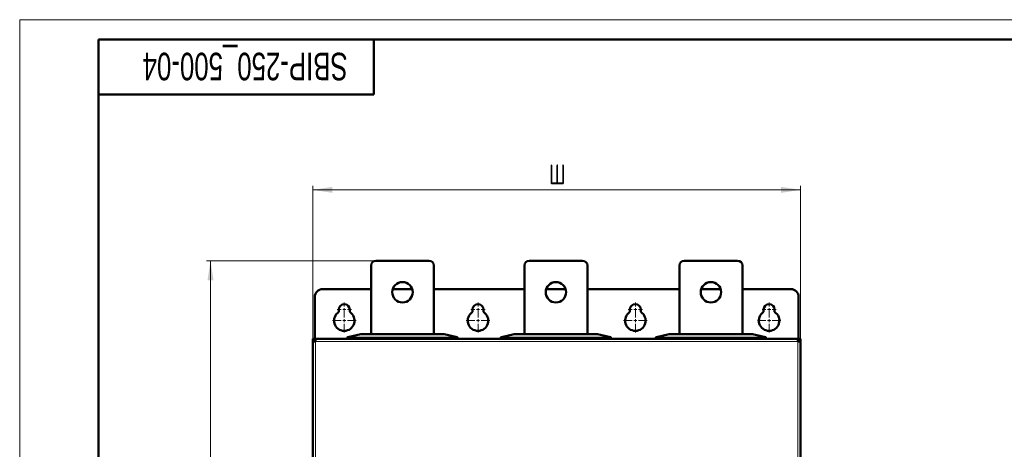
# Model space of a CAD drawing. Header units: millimetres. Extents: x 0 to 594, y 0 to 420.
# Tile 14 of 16: x 0 to 250, y 311 to 420. Entities that reach past the tile are written whole.
import ezdxf

# ---------------------------------------------------------------- set-up
doc = ezdxf.new("R2010")
doc.units = ezdxf.units.MM
doc.layers.add('ОСЕВЫЕ', color=7, linetype='Continuous')
doc.styles.add('SLDTEXTSTYLE0', font='TXT', dxfattribs={"width": 0.7, "bigfont": 'bigfont'})
doc.styles.add('SLDTEXTSTYLE1', font='TXT', dxfattribs={"width": 0.7})
doc.dimstyles.new('SLDDIMSTYLE0', dxfattribs={"dimtxt": 5, "dimasz": 5, "dimexe": 0, "dimexo": 0.0625, "dimgap": 1.25, "dimtad": 2, "dimdec": 1, "dimlfac": 2.5, "dimrnd": 1e-09, "dimzin": 12, "dimdsep": 46, "dimtxsty": 'SLDTEXTSTYLE1', "dimsah": 1, "dimcen": 0.09, "dimadec": 0, "dimazin": 3, "dimtfac": 1, "dimtdec": 3, "dimtofl": 0, "dimtmove": 0, "dimatfit": 3, "dimfxl": 1, "dimfrac": 2, "dimtolj": 1, "dimtzin": 12, "dimarcsym": 0})

# ---------------------------------------------------------------- blocks, each defined once
blk = doc.blocks.new('_D')
at = {"color": 7, "linetype": 'Continuous', "lineweight": 0}
for p, q in [((74.5, 338.23), (74.5, 377.79)), ((74.5, 376.79), (198.5, 376.79)), ((198.5, 338.23), (198.5, 377.79))]:
    blk.add_line(p, q, dxfattribs=at)
at = {"color": 7, "linetype": 'Continuous', "lineweight": 18}
for points in [[(74.5, 376.79), (79.5, 376.02), (79.5, 377.55)], [(198.5, 376.79), (193.5, 377.55), (193.5, 376.02)]]:
    blk.add_solid(points, dxfattribs=at)
at = {"color": 7, "linetype": 'Continuous', "lineweight": 18, "insert": (134.54, 383.23), "char_height": 5, "attachment_point": 1, "style": 'SLDTEXTSTYLE0'}
blk.add_mtext('Ш', dxfattribs=at)
blk = doc.blocks.new('_D_1')
at = {"color": 7, "linetype": 'Continuous', "lineweight": 0}
for p, q in [((90.49, 358.79), (47.5, 358.79)), ((48.5, 358.79), (48.5, 93.99)), ((91.29, 93.99), (47.5, 93.99))]:
    blk.add_line(p, q, dxfattribs=at)
at = {"color": 7, "linetype": 'Continuous', "lineweight": 18}
for points in [[(48.5, 358.79), (47.73, 353.79), (49.27, 353.79)], [(48.5, 93.99), (49.27, 98.99), (47.73, 98.99)]]:
    blk.add_solid(points, dxfattribs=at)
at = {"color": 7, "linetype": 'Continuous', "lineweight": 18, "insert": (42.05, 224.78), "char_height": 5, "attachment_point": 1, "rotation": 90, "style": 'SLDTEXTSTYLE0'}
blk.add_mtext('В', dxfattribs=at)
blk = doc.blocks.new('SW_CENTERMARKSYMBOL_0')
at = {"color": 0, "linetype": 'Continuous', "lineweight": 18}
for p, q in [((-0.8, 0), (-1.8, 0)), ((0, 0), (-0.4, 0)), ((0, 0.8), (0, 1.8)), ((0, 0), (0, 0.4)), ((0, 0), (0, -0.4)), ((0, 0), (0.4, 0)), ((0.8, 0), (1.8, 0)), ((0, -0.8), (0, -1.8))]:
    blk.add_line(p, q, dxfattribs=at)
blk = doc.blocks.new('SW_CENTERMARKSYMBOL_1')
at = {"color": 0, "linetype": 'Continuous', "lineweight": 18}
for p, q in [((0, 0.8), (0, 3)), ((-0.8, 0), (-3, 0)), ((0, 0), (-0.4, 0)), ((0, 0), (0, 0.4)), ((0, 0), (0, -0.4)), ((0, 0), (0.4, 0)), ((0.8, 0), (3, 0)), ((0, -0.8), (0, -3))]:
    blk.add_line(p, q, dxfattribs=at)
blk = doc.blocks.new('SW_CENTERMARKSYMBOL_2')
at = {"color": 0, "linetype": 'Continuous', "lineweight": 18}
for p, q in [((-0.8, 0), (-1.8, 0)), ((0, 0), (-0.4, 0)), ((0, 0.8), (0, 1.8)), ((0, 0), (0, 0.4)), ((0, 0), (0, -0.4)), ((0, 0), (0.4, 0)), ((0.8, 0), (1.8, 0)), ((0, -0.8), (0, -1.8))]:
    blk.add_line(p, q, dxfattribs=at)
blk = doc.blocks.new('SW_CENTERMARKSYMBOL_3')
at = {"color": 0, "linetype": 'Continuous', "lineweight": 18}
for p, q in [((0, 0.8), (0, 3)), ((-0.8, 0), (-3, 0)), ((0, 0), (-0.4, 0)), ((0, 0), (0, 0.4)), ((0, 0), (0, -0.4)), ((0, 0), (0.4, 0)), ((0.8, 0), (3, 0)), ((0, -0.8), (0, -3))]:
    blk.add_line(p, q, dxfattribs=at)
blk = doc.blocks.new('SW_CENTERMARKSYMBOL_8')
at = {"color": 0, "linetype": 'Continuous', "lineweight": 18}
for p, q in [((-0.8, 0), (-1.8, 0)), ((0, 0), (-0.4, 0)), ((0, 0.8), (0, 1.8)), ((0, 0), (0, 0.4)), ((0, 0), (0, -0.4)), ((0, 0), (0.4, 0)), ((0.8, 0), (1.8, 0)), ((0, -0.8), (0, -1.8))]:
    blk.add_line(p, q, dxfattribs=at)
blk = doc.blocks.new('SW_CENTERMARKSYMBOL_9')
at = {"color": 0, "linetype": 'Continuous', "lineweight": 18}
for p, q in [((0, 0.8), (0, 3)), ((-0.8, 0), (-3, 0)), ((0, 0), (-0.4, 0)), ((0, 0), (0, 0.4)), ((0, 0), (0, -0.4)), ((0, 0), (0.4, 0)), ((0.8, 0), (3, 0)), ((0, -0.8), (0, -3))]:
    blk.add_line(p, q, dxfattribs=at)
blk = doc.blocks.new('SW_CENTERMARKSYMBOL_10')
at = {"color": 0, "linetype": 'Continuous', "lineweight": 18}
for p, q in [((-0.8, 0), (-1.8, 0)), ((0, 0), (-0.4, 0)), ((0, 0.8), (0, 1.8)), ((0, 0), (0, 0.4)), ((0, 0), (0, -0.4)), ((0, 0), (0.4, 0)), ((0.8, 0), (1.8, 0)), ((0, -0.8), (0, -1.8))]:
    blk.add_line(p, q, dxfattribs=at)
blk = doc.blocks.new('SW_CENTERMARKSYMBOL_11')
at = {"color": 0, "linetype": 'Continuous', "lineweight": 18}
for p, q in [((0, 0.8), (0, 3)), ((-0.8, 0), (-3, 0)), ((0, 0), (-0.4, 0)), ((0, 0), (0, 0.4)), ((0, 0), (0, -0.4)), ((0, 0), (0.4, 0)), ((0.8, 0), (3, 0)), ((0, -0.8), (0, -3))]:
    blk.add_line(p, q, dxfattribs=at)

msp = doc.modelspace()

# ---------------------------------------------------------------- linework, layer by layer
at = {"color": 7, "linetype": 'Continuous', "lineweight": 50}
for p, q in [((589, 415), (20, 415)), ((20, 415), (20, 5)), ((90, 401), (90, 415)), ((20, 401), (90, 401)), ((90.499, 358.785), (104.099, 358.785)), ((129.499, 358.785), (143.099, 358.785)), ((168.899, 358.785), (182.499, 358.785)), ((89.299, 340.185), (89.299, 357.585)), ((105.299, 357.585), (105.299, 340.185)), ((128.299, 340.185), (128.299, 357.585)), ((144.299, 357.585), (144.299, 340.185)), ((167.699, 340.185), (167.699, 357.585)), ((183.699, 357.585), (183.699, 340.185)), ((89.299, 351.585), (76.999, 351.585)), ((99.773, 351.585), (94.825, 351.585)), ((128.299, 351.585), (105.299, 351.585)), ((138.773, 351.585), (133.825, 351.585)), ((167.699, 351.585), (144.299, 351.585)), ((178.173, 351.585), (173.225, 351.585)), ((195.999, 351.585), (183.699, 351.585)), ((74.999, 349.585), (74.999, 338.985)), ((197.999, 338.985), (197.999, 349.585)), ((81.099, 345.776), (81.099, 346.385)), ((83.899, 346.385), (83.899, 345.776)), ((115.099, 345.776), (115.099, 346.385)), ((117.899, 346.385), (117.899, 345.776)), ((155.099, 345.776), (155.099, 346.385)), ((157.899, 346.385), (157.899, 345.776)), ((189.099, 345.776), (189.099, 346.385)), ((191.899, 346.385), (191.899, 345.776)), ((74.499, 338.222), (74.499, 114.548)), ((74.519, 338.985), (74.519, 338.23)), ((74.519, 338.985), (74.999, 338.985)), ((75.262, 338.985), (74.999, 338.985)), ((74.999, 338.291), (74.999, 338.985)), ((74.999, 338.505), (75.005, 338.505)), ((74.999, 338.291), (74.999, 338.425)), ((197.736, 338.985), (75.262, 338.985)), ((83.299, 339.338), (83.299, 338.985)), ((86.692, 340.184), (83.433, 339.417)), ((107.892, 340.185), (86.706, 340.185)), ((95.81, 338.985), (95.81, 339.025)), ((95.949, 339.025), (95.81, 339.025)), ((95.949, 338.985), (95.949, 339.025)), ((96.033, 338.985), (96.033, 339.025)), ((98.477, 339.025), (97.15, 339.025)), ((98.477, 338.985), (98.477, 339.025)), ((111.165, 339.417), (107.906, 340.184)), ((111.299, 338.985), (111.299, 339.338)), ((122.299, 339.338), (122.299, 338.985)), ((125.692, 340.184), (122.433, 339.417)), ((146.892, 340.185), (125.706, 340.185)), ((135.288, 338.985), (135.288, 339.025)), ((135.399, 338.985), (135.399, 339.025)), ((135.483, 339.025), (135.399, 339.025)), ((135.483, 338.985), (135.483, 339.025)), ((135.72, 338.985), (135.72, 339.025)), ((136.481, 338.985), (136.481, 339.025)), ((137.621, 338.985), (137.621, 339.025)), ((137.677, 338.985), (137.677, 339.025)), ((150.165, 339.417), (146.906, 340.184)), ((150.299, 338.985), (150.299, 339.338)), ((161.699, 339.338), (161.699, 338.985)), ((165.092, 340.184), (161.833, 339.417)), ((186.292, 340.185), (165.106, 340.185)), ((174.321, 338.985), (174.321, 339.025)), ((174.508, 339.025), (174.321, 339.025)), ((174.508, 338.985), (174.508, 339.025)), ((176.722, 339.025), (174.508, 339.025)), ((176.722, 338.985), (176.722, 339.025)), ((176.933, 339.025), (176.722, 339.025)), ((176.933, 338.985), (176.933, 339.025)), ((189.565, 339.417), (186.306, 340.184)), ((189.699, 338.985), (189.699, 339.338)), ((197.999, 338.985), (197.736, 338.985)), ((197.993, 338.505), (197.999, 338.505)), ((198.479, 338.985), (197.999, 338.985)), ((197.999, 338.985), (197.999, 338.291)), ((197.999, 338.425), (197.999, 338.291)), ((198.479, 338.23), (198.479, 338.985)), ((198.499, 114.548), (198.499, 338.222))]:
    msp.add_line(p, q, dxfattribs=at)
at = {"color": 9, "linetype": 'Continuous', "lineweight": 18}
for p, q in [((74.999, 338.465), (75.001, 338.465)), ((197.819, 338.305), (75.179, 338.305)), ((75.179, 338.305), (75.179, 114.465)), ((83.447, 339.417), (86.706, 340.184)), ((110.899, 339.395), (83.699, 339.395)), ((83.699, 339.336), (83.699, 339.395)), ((83.699, 339.336), (110.899, 339.336)), ((83.699, 338.985), (83.699, 339.336)), ((86.706, 340.185), (86.706, 340.184)), ((86.706, 340.184), (107.892, 340.184)), ((97.15, 339.025), (97.15, 338.985)), ((107.892, 340.184), (107.892, 340.185)), ((107.892, 340.184), (111.151, 339.417)), ((110.899, 339.395), (110.899, 339.336)), ((110.899, 339.336), (110.899, 338.985)), ((122.447, 339.417), (125.706, 340.184)), ((149.899, 339.395), (122.699, 339.395)), ((122.699, 339.336), (122.699, 339.395)), ((122.699, 338.985), (122.699, 339.336)), ((122.699, 339.336), (149.899, 339.336)), ((125.706, 340.185), (125.706, 340.184)), ((125.706, 340.184), (146.892, 340.184)), ((146.892, 340.184), (146.892, 340.185)), ((146.892, 340.184), (150.151, 339.417)), ((149.899, 339.395), (149.899, 339.336)), ((149.899, 339.336), (149.899, 338.985)), ((161.847, 339.417), (165.106, 340.184)), ((189.299, 339.395), (162.099, 339.395)), ((162.099, 339.336), (162.099, 339.395)), ((162.099, 338.985), (162.099, 339.336)), ((162.099, 339.336), (189.299, 339.336)), ((165.106, 340.185), (165.106, 340.184)), ((165.106, 340.184), (186.292, 340.184)), ((186.292, 340.184), (186.292, 340.185)), ((186.292, 340.184), (189.551, 339.417)), ((189.299, 339.395), (189.299, 339.336)), ((189.299, 339.336), (189.299, 338.985)), ((197.819, 114.465), (197.819, 338.305)), ((197.998, 338.465), (197.999, 338.465))]:
    msp.add_line(p, q, dxfattribs=at)
at = {"color": 7, "linetype": 'Continuous', "lineweight": 50, "flags": 128}
for points in [[(83.299, 339.338), (83.3, 339.348), (83.301, 339.35)], [(111.299, 339.338), (111.298, 339.348), (111.298, 339.35)], [(122.299, 339.338), (122.3, 339.348), (122.301, 339.35)], [(150.299, 339.338), (150.298, 339.348), (150.298, 339.35)], [(161.699, 339.338), (161.7, 339.348), (161.701, 339.35)], [(189.699, 339.338), (189.698, 339.348), (189.698, 339.35)]]:
    msp.add_lwpolyline(points, dxfattribs=at)
at = {"color": 7, "linetype": 'Continuous', "lineweight": 50}
for centre in [(97.299, 350.785), (136.299, 350.785), (175.699, 350.785)]:
    msp.add_circle(centre, 2.6, dxfattribs=at)
for centre, radius, start, end in [((90.499, 357.585), 1.2, 90, 180), ((104.099, 357.585), 1.2, 0, 90), ((129.499, 357.585), 1.2, 90, 180), ((143.099, 357.585), 1.2, 0, 90), ((168.899, 357.585), 1.2, 90, 180), ((182.499, 357.585), 1.2, 0, 90), ((76.999, 349.585), 2, 90, 180), ((195.999, 349.585), 2, 0, 90), ((82.499, 343.585), 2.6, 122.57897, 57.42103), ((82.499, 346.385), 1.4, 0, 180), ((116.499, 343.585), 2.6, 122.57897, 57.42103), ((116.499, 346.385), 1.4, 0, 180), ((156.499, 343.585), 2.6, 122.57897, 57.42103), ((156.499, 346.385), 1.4, 0, 180), ((190.499, 343.585), 2.6, 122.57897, 57.42103), ((190.499, 346.385), 1.4, 0, 180), ((75.559, 338.425), 0.56, 126.44787, 180), ((83.359, 339.338), 0.06, 103.24052, 131.47514), ((86.706, 340.125), 0.06, 90, 103.24052), ((107.892, 340.125), 0.06, 76.75948, 90), ((111.239, 339.338), 0.06, 48.52486, 76.75948), ((122.359, 339.338), 0.06, 103.24052, 131.47514), ((125.706, 340.125), 0.06, 90, 103.24052), ((146.892, 340.125), 0.06, 76.75948, 90), ((150.239, 339.338), 0.06, 48.52486, 76.75948), ((161.759, 339.338), 0.06, 103.24052, 131.47514), ((165.106, 340.125), 0.06, 90, 103.24052), ((186.292, 340.125), 0.06, 76.75948, 90), ((189.639, 339.338), 0.06, 48.52486, 76.75948), ((197.439, 338.425), 0.56, 0, 53.44364)]:
    msp.add_arc(centre, radius, start, end, dxfattribs=at)
at = {"color": 9, "linetype": 'Continuous', "lineweight": 18}
for centre, start, end in [((83.441, 339.382), 80.4945, 103.08834), ((86.7, 340.149), 80.4945, 103.08834), ((107.898, 340.149), 76.91166, 99.5055), ((111.157, 339.382), 76.91166, 99.5055), ((122.441, 339.382), 80.4945, 103.08834), ((125.7, 340.149), 80.4945, 103.08834), ((146.898, 340.149), 76.91166, 99.5055), ((150.157, 339.382), 76.91166, 99.5055), ((161.841, 339.382), 80.4945, 103.08834), ((165.1, 340.149), 80.4945, 103.08834), ((186.298, 340.149), 76.91166, 99.5055), ((189.557, 339.382), 76.91166, 99.5055)]:
    msp.add_arc(centre, 0.0351, start, end, dxfattribs=at)
at = {"color": 7, "linetype": 'Continuous', "lineweight": 50}
for points in [[(75.179, 338.305), (75.09, 338.298), (74.912, 338.284), (74.687, 338.264), (74.53, 338.243), (74.509, 338.229), (74.499, 338.222)], [(75.262, 338.985), (75.255, 338.975), (75.241, 338.954), (75.221, 338.797), (75.2, 338.572), (75.186, 338.394), (75.179, 338.305)], [(197.819, 338.305), (197.812, 338.394), (197.799, 338.572), (197.778, 338.797), (197.757, 338.954), (197.743, 338.975), (197.736, 338.985)], [(198.499, 338.222), (198.489, 338.229), (198.469, 338.243), (198.311, 338.264), (198.087, 338.284), (197.908, 338.298), (197.819, 338.305)]]:
    msp.add_open_spline(points, degree=3, dxfattribs=at)
at = {"color": 9, "linetype": 'Continuous', "lineweight": 18}
for points, knots in [([(83.403, 339.358), (83.372, 339.352), (83.313, 339.34), (83.304, 339.339), (83.299, 339.338)], [0, 0, 0, 0, 0.5129599, 1, 1, 1, 1]), ([(83.447, 339.417), (83.444, 339.416), (83.437, 339.415), (83.427, 339.408), (83.416, 339.397), (83.406, 339.379), (83.404, 339.365), (83.403, 339.358)], [0, 0, 0, 0, 0.1599166, 0.2968601, 0.5007262, 0.7681984, 1, 1, 1, 1]), ([(83.699, 339.336), (83.673, 339.336), (83.619, 339.337), (83.54, 339.341), (83.465, 339.348), (83.424, 339.355), (83.403, 339.358)], [0, 0, 0, 0, 0.2376854, 0.4834146, 0.7374427, 1, 1, 1, 1]), ([(83.699, 339.395), (83.676, 339.395), (83.628, 339.396), (83.561, 339.4), (83.498, 339.407), (83.464, 339.414), (83.447, 339.417)], [0, 0, 0, 0, 0.2483064, 0.4985086, 0.7480251, 1, 1, 1, 1]), ([(111.151, 339.417), (111.134, 339.414), (111.101, 339.407), (111.038, 339.4), (110.97, 339.396), (110.923, 339.395), (110.899, 339.395)], [0, 0, 0, 0, 0.2504587, 0.5014238, 0.7501947, 1, 1, 1, 1]), ([(111.196, 339.358), (111.175, 339.355), (111.134, 339.348), (111.059, 339.341), (110.98, 339.337), (110.926, 339.336), (110.899, 339.336)], [0, 0, 0, 0, 0.2625573, 0.5165854, 0.7623146, 1, 1, 1, 1]), ([(111.165, 339.417), (111.17, 339.415), (111.18, 339.411), (111.19, 339.396), (111.197, 339.379), (111.196, 339.365), (111.196, 339.358)], [0, 0, 0, 0, 0.27892058, 0.49994961, 0.7576925, 1, 1, 1, 1]), ([(111.299, 339.338), (111.295, 339.339), (111.285, 339.34), (111.226, 339.352), (111.196, 339.358)], [0, 0, 0, 0, 0.4870401, 1, 1, 1, 1]), ([(122.403, 339.358), (122.372, 339.352), (122.313, 339.34), (122.304, 339.339), (122.299, 339.338)], [0, 0, 0, 0, 0.5129599, 1, 1, 1, 1]), ([(122.447, 339.417), (122.444, 339.416), (122.437, 339.415), (122.427, 339.408), (122.416, 339.397), (122.406, 339.379), (122.404, 339.365), (122.403, 339.358)], [0, 0, 0, 0, 0.1599166, 0.2968601, 0.5007262, 0.7681984, 1, 1, 1, 1]), ([(122.699, 339.336), (122.673, 339.336), (122.619, 339.337), (122.54, 339.341), (122.465, 339.348), (122.424, 339.355), (122.403, 339.358)], [0, 0, 0, 0, 0.23768543, 0.48341464, 0.73744266, 1, 1, 1, 1]), ([(122.699, 339.395), (122.676, 339.395), (122.628, 339.396), (122.561, 339.4), (122.498, 339.407), (122.464, 339.414), (122.447, 339.417)], [0, 0, 0, 0, 0.2483064, 0.4985086, 0.7480251, 1, 1, 1, 1]), ([(150.151, 339.417), (150.134, 339.414), (150.101, 339.407), (150.038, 339.4), (149.97, 339.396), (149.923, 339.395), (149.899, 339.395)], [0, 0, 0, 0, 0.2504587, 0.5014238, 0.7501947, 1, 1, 1, 1]), ([(150.196, 339.358), (150.175, 339.355), (150.134, 339.348), (150.059, 339.341), (149.98, 339.337), (149.926, 339.336), (149.899, 339.336)], [0, 0, 0, 0, 0.2625573, 0.5165854, 0.7623146, 1, 1, 1, 1]), ([(150.165, 339.417), (150.17, 339.415), (150.18, 339.411), (150.19, 339.396), (150.197, 339.379), (150.196, 339.365), (150.196, 339.358)], [0, 0, 0, 0, 0.2789206, 0.4999496, 0.7576925, 1, 1, 1, 1]), ([(150.299, 339.338), (150.295, 339.339), (150.285, 339.34), (150.226, 339.352), (150.196, 339.358)], [0, 0, 0, 0, 0.4870401, 1, 1, 1, 1]), ([(161.803, 339.358), (161.772, 339.352), (161.713, 339.34), (161.704, 339.339), (161.699, 339.338)], [0, 0, 0, 0, 0.5129599, 1, 1, 1, 1]), ([(161.847, 339.417), (161.844, 339.416), (161.837, 339.415), (161.827, 339.408), (161.816, 339.397), (161.806, 339.379), (161.804, 339.365), (161.803, 339.358)], [0, 0, 0, 0, 0.1599166, 0.2968601, 0.5007262, 0.7681984, 1, 1, 1, 1]), ([(162.099, 339.336), (162.073, 339.336), (162.019, 339.337), (161.94, 339.341), (161.865, 339.348), (161.824, 339.355), (161.803, 339.358)], [0, 0, 0, 0, 0.2376854, 0.4834146, 0.7374427, 1, 1, 1, 1]), ([(162.099, 339.395), (162.076, 339.395), (162.028, 339.396), (161.961, 339.4), (161.898, 339.407), (161.864, 339.414), (161.847, 339.417)], [0, 0, 0, 0, 0.2483064, 0.4985086, 0.7480251, 1, 1, 1, 1]), ([(189.551, 339.417), (189.534, 339.414), (189.501, 339.407), (189.438, 339.4), (189.37, 339.396), (189.323, 339.395), (189.299, 339.395)], [0, 0, 0, 0, 0.2504587, 0.5014238, 0.7501947, 1, 1, 1, 1]), ([(189.596, 339.358), (189.575, 339.355), (189.534, 339.348), (189.459, 339.341), (189.38, 339.337), (189.326, 339.336), (189.299, 339.336)], [0, 0, 0, 0, 0.2625573, 0.5165854, 0.7623146, 1, 1, 1, 1]), ([(189.565, 339.417), (189.57, 339.415), (189.58, 339.411), (189.59, 339.396), (189.597, 339.379), (189.596, 339.365), (189.596, 339.358)], [0, 0, 0, 0, 0.2789206, 0.4999496, 0.7576925, 1, 1, 1, 1]), ([(189.699, 339.338), (189.695, 339.339), (189.685, 339.34), (189.626, 339.352), (189.596, 339.358)], [0, 0, 0, 0, 0.4870401, 1, 1, 1, 1])]:
    msp.add_open_spline(points, degree=3, knots=knots, dxfattribs=at)
at = {"color": 7, "linetype": 'Continuous', "lineweight": 50}
for points, knots in [([(83.328, 339.389), (83.323, 339.385), (83.315, 339.379), (83.306, 339.367), (83.301, 339.352), (83.301, 339.343), (83.301, 339.338)], [0, 0, 0, 0, 0.25008431, 0.50439399, 0.75631326, 1, 1, 1, 1]), ([(83.433, 339.417), (83.408, 339.411), (83.358, 339.399), (83.35, 339.397), (83.345, 339.396)], [0, 0, 0, 0, 0.5016563, 1, 1, 1, 1]), ([(83.403, 339.358), (83.402, 339.365), (83.402, 339.379), (83.408, 339.396), (83.418, 339.411), (83.428, 339.415), (83.433, 339.417)], [0, 0, 0, 0, 0.2423312, 0.5000503, 0.721113, 1, 1, 1, 1]), ([(96.033, 339.025), (96.024, 339.025), (95.998, 339.025), (95.969, 339.025), (95.949, 339.025)], [0, 0, 0, 0, 0.3313234, 1, 1, 1, 1]), ([(97.15, 339.025), (97.123, 339.025), (96.989, 339.025), (96.748, 339.025), (96.46, 339.025), (96.232, 339.025), (96.118, 339.025), (96.045, 339.025), (96.038, 339.025), (96.033, 339.025)], [0, 0, 0, 0, 0.0481792, 0.2416914, 0.4360999, 0.5912494, 0.7472549, 0.8210404, 1, 1, 1, 1]), ([(111.196, 339.358), (111.195, 339.365), (111.192, 339.379), (111.182, 339.397), (111.171, 339.408), (111.161, 339.415), (111.155, 339.416), (111.151, 339.417)], [0, 0, 0, 0, 0.231821, 0.4992739, 0.7031761, 0.840111, 1, 1, 1, 1]), ([(111.253, 339.396), (111.249, 339.397), (111.241, 339.399), (111.19, 339.411), (111.165, 339.417)], [0, 0, 0, 0, 0.4983437, 1, 1, 1, 1]), ([(111.297, 339.338), (111.297, 339.343), (111.297, 339.352), (111.292, 339.367), (111.283, 339.379), (111.275, 339.385), (111.271, 339.389)], [0, 0, 0, 0, 0.24368674, 0.49560601, 0.74991569, 1, 1, 1, 1]), ([(122.328, 339.389), (122.323, 339.385), (122.315, 339.379), (122.306, 339.367), (122.301, 339.352), (122.301, 339.343), (122.301, 339.338)], [0, 0, 0, 0, 0.2500843, 0.504394, 0.7563133, 1, 1, 1, 1]), ([(122.433, 339.417), (122.408, 339.411), (122.358, 339.399), (122.35, 339.397), (122.345, 339.396)], [0, 0, 0, 0, 0.5016563, 1, 1, 1, 1]), ([(122.403, 339.358), (122.402, 339.365), (122.402, 339.379), (122.408, 339.396), (122.418, 339.411), (122.428, 339.415), (122.433, 339.417)], [0, 0, 0, 0, 0.2423312, 0.5000503, 0.721113, 1, 1, 1, 1]), ([(135.334, 339.025), (135.315, 339.025), (135.288, 339.025), (135.288, 339.025), (135.288, 339.025)], [0, 0, 0, 0, 0.7440211, 1, 1, 1, 1]), ([(135.72, 339.025), (135.693, 339.025), (135.639, 339.025), (135.567, 339.025), (135.516, 339.025), (135.493, 339.025), (135.483, 339.025)], [0, 0, 0, 0, 0.26084671, 0.52523651, 0.77529963, 1, 1, 1, 1]), ([(136.481, 339.025), (136.454, 339.025), (136.32, 339.025), (136.065, 339.025), (135.841, 339.025), (135.72, 339.025)], [0, 0, 0, 0, 0.1024954, 0.5164456, 1, 1, 1, 1]), ([(137.621, 339.025), (137.621, 339.025), (137.618, 339.025), (137.57, 339.025), (137.471, 339.025), (137.329, 339.025), (137.151, 339.025), (136.852, 339.025), (136.639, 339.025), (136.481, 339.025)], [0, 0, 0, 0, 0.0478171, 0.2044427, 0.3105775, 0.4167123, 0.622375, 0.7198357, 1, 1, 1, 1]), ([(150.196, 339.358), (150.195, 339.365), (150.192, 339.379), (150.182, 339.397), (150.171, 339.408), (150.161, 339.415), (150.155, 339.416), (150.151, 339.417)], [0, 0, 0, 0, 0.231821, 0.4992739, 0.7031761, 0.840111, 1, 1, 1, 1]), ([(150.253, 339.396), (150.249, 339.397), (150.241, 339.399), (150.19, 339.411), (150.165, 339.417)], [0, 0, 0, 0, 0.4983437, 1, 1, 1, 1]), ([(150.297, 339.338), (150.297, 339.343), (150.297, 339.352), (150.292, 339.367), (150.283, 339.379), (150.275, 339.385), (150.271, 339.389)], [0, 0, 0, 0, 0.2436867, 0.495606, 0.7499157, 1, 1, 1, 1]), ([(161.728, 339.389), (161.723, 339.385), (161.715, 339.379), (161.706, 339.367), (161.701, 339.352), (161.701, 339.343), (161.701, 339.338)], [0, 0, 0, 0, 0.2500843, 0.504394, 0.7563133, 1, 1, 1, 1]), ([(161.833, 339.417), (161.808, 339.411), (161.758, 339.399), (161.75, 339.397), (161.745, 339.396)], [0, 0, 0, 0, 0.5016563, 1, 1, 1, 1]), ([(161.803, 339.358), (161.802, 339.365), (161.802, 339.379), (161.808, 339.396), (161.818, 339.411), (161.828, 339.415), (161.833, 339.417)], [0, 0, 0, 0, 0.2423312, 0.5000503, 0.721113, 1, 1, 1, 1]), ([(189.596, 339.358), (189.595, 339.365), (189.592, 339.379), (189.582, 339.397), (189.571, 339.408), (189.561, 339.415), (189.555, 339.416), (189.551, 339.417)], [0, 0, 0, 0, 0.23182104, 0.49927394, 0.70317609, 0.84011101, 1, 1, 1, 1]), ([(189.653, 339.396), (189.649, 339.397), (189.641, 339.399), (189.59, 339.411), (189.565, 339.417)], [0, 0, 0, 0, 0.4983437, 1, 1, 1, 1]), ([(189.697, 339.338), (189.697, 339.343), (189.697, 339.352), (189.692, 339.367), (189.683, 339.379), (189.675, 339.385), (189.671, 339.389)], [0, 0, 0, 0, 0.2436867, 0.495606, 0.7499157, 1, 1, 1, 1])]:
    msp.add_open_spline(points, degree=3, knots=knots, dxfattribs=at)
at = {"layer": 'ОСЕВЫЕ', "lineweight": 18}
for q in [(594, 420), (0, 0)]:
    msp.add_line((0, 420), q, dxfattribs=at)

# ---------------------------------------------------------------- block references
at = {"color": 7, "linetype": 'Continuous', "lineweight": 0}
for name, p in [('SW_CENTERMARKSYMBOL_0', (82.499, 346.385)), ('SW_CENTERMARKSYMBOL_8', (116.499, 346.385)), ('SW_CENTERMARKSYMBOL_10', (156.499, 346.385)), ('SW_CENTERMARKSYMBOL_2', (190.499, 346.385)), ('SW_CENTERMARKSYMBOL_1', (82.499, 343.585)), ('SW_CENTERMARKSYMBOL_9', (116.499, 343.585)), ('SW_CENTERMARKSYMBOL_11', (156.499, 343.585)), ('SW_CENTERMARKSYMBOL_3', (190.499, 343.585))]:
    msp.add_blockref(name, p, dxfattribs=at)

# ---------------------------------------------------------------- texts
at = {"color": 7, "linetype": 'Continuous', "lineweight": 0, "insert": (57.31, 404.618), "char_height": 7, "attachment_point": 2, "rotation": 180, "style": 'SLDTEXTSTYLE1'}
msp.add_mtext('SBIP-250_500-04', dxfattribs=at)

# ---------------------------------------------------------------- dimensions: what is measured, and where the dimension line sits
at = {"color": 7, "linetype": 'Continuous', "lineweight": 18}
dim = msp.add_linear_dim(base=(198.499, 376.785), p1=(74.499, 338.222), p2=(198.499, 338.222), text='Ш', dimstyle='SLDDIMSTYLE0', dxfattribs=at)
dim.commit()
dim.dimension.update_dxf_attribs({"geometry": '_D', "text_midpoint": (136.499, 376.785), "dimtype": 160})
dim = msp.add_linear_dim(base=(48.499, 93.985), p1=(90.499, 358.785), p2=(91.299, 93.985), angle=90, text='В', dimstyle='SLDDIMSTYLE0', dxfattribs=at)
dim.commit()
dim.dimension.update_dxf_attribs({"geometry": '_D_1', "text_midpoint": (48.499, 226.385), "dimtype": 160})

doc.saveas('drawing.dxf')
